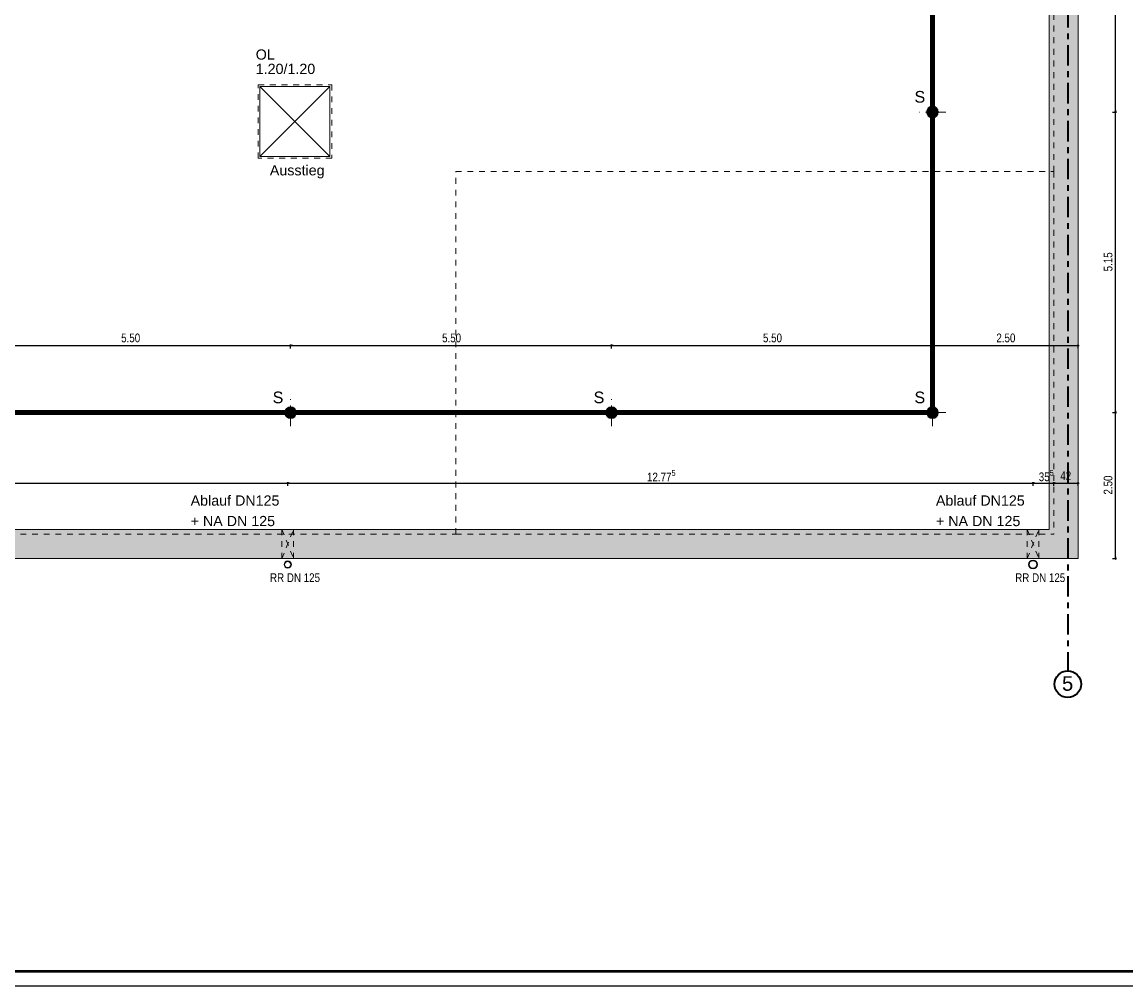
# Model space of a CAD drawing. Header units: metres. Extents: x 1308.3 to 1399.2, y -42.5 to -7.5.
# Tile 20 of 22: x 1370.6 to 1389.5, y -42.5 to -26. Entities that reach past the tile are written whole.
import ezdxf

# ---------------------------------------------------------------- set-up
doc = ezdxf.new("R2010")
doc.units = ezdxf.units.M
doc.header["$PDMODE"] = 65
for name, pattern in [('AUSGEZOGEN', [0]), ('STRICHPUNKT2_S5', [0.5, 0.35, -0.05, 0.05, -0.05]), ('VERDECKT2_S2', [0.15, 0.1, -0.05])]:
    doc.linetypes.add(name, pattern=pattern)
for name, color, linetype, lineweight in [('XR$1$Legende', 4, 'AUSGEZOGEN', 13), ('XR$2$Achsen', 4, 'AUSGEZOGEN', 13), ('XR$2$Dach', 3, 'AUSGEZOGEN', 18), ('XR$2$Türen', 3, 'AUSGEZOGEN', 18), ('XR$3$Ansicht', 1, 'AUSGEZOGEN', 50), ('XR$3$Maßlinie 1_50', 7, 'AUSGEZOGEN', 25), ('XR$3$Text 1_100', 3, 'AUSGEZOGEN', 18), ('XR$3$Text 1_50', 3, 'AUSGEZOGEN', 18), ('XR$4$Möblierung', 4, 'AUSGEZOGEN', 13), ('XR$6$Maßlinie 1_50', 7, 'AUSGEZOGEN', 25), ('XR$6$Text 1_10', 4, 'AUSGEZOGEN', 13), ('XR$6$Unterzug', 3, 'STRICHPUNKT2_S5', 18)]:
    doc.layers.add(name, color=color, linetype=linetype, lineweight=lineweight)
doc.styles.add('ARIAL', font='arial.ttf')
doc.dimstyles.new('DIMSTYLE_4', dxfattribs={"dimtxt": 0.15, "dimasz": 0.03, "dimexe": 0, "dimexo": 0, "dimgap": 0.075, "dimtad": 2, "dimdec": 3, "dimrnd": 0.005, "dimzin": 4, "dimdsep": 46, "dimtxsty": 'ARIAL', "dimblk1": 'ALL_ML_STRICH', "dimblk2": 'ALL_ML_STRICH', "dimsah": 1, "dimcen": 0, "dimclrd": 3, "dimclre": 3, "dimclrt": 3, "dimadec": 0, "dimazin": 0, "dimtfac": 1, "dimtdec": 0, "dimtix": 1, "dimtmove": 2, "dimatfit": 3, "dimfxl": 0, "dimtzin": 0, "dimlwd": 0, "dimlwe": 25, "dimarcsym": 0})
doc.dimstyles.new('DIMSTYLE_5', dxfattribs={"dimtxt": 0.15, "dimasz": 0.03, "dimexe": 0, "dimexo": 0, "dimgap": 0.075, "dimtad": 2, "dimdec": 1, "dimlfac": 100, "dimrnd": 0.5, "dimzin": 4, "dimdsep": 46, "dimtxsty": 'ARIAL', "dimblk1": 'ALL_ML_STRICH', "dimblk2": 'ALL_ML_STRICH', "dimsah": 1, "dimcen": 0, "dimclrd": 3, "dimclre": 3, "dimclrt": 3, "dimadec": 0, "dimazin": 0, "dimtfac": 1, "dimtdec": 0, "dimtix": 1, "dimtmove": 2, "dimatfit": 3, "dimfxl": 0, "dimtvp": 1.2, "dimtzin": 0, "dimlwd": 0, "dimlwe": 25, "dimarcsym": 0})
doc.dimstyles.new('DIMSTYLE_7', dxfattribs={"dimtxt": 0.15, "dimasz": 0.03, "dimexe": 0, "dimexo": 0, "dimgap": 0.075, "dimtad": 2, "dimrnd": 0.005, "dimzin": 4, "dimdsep": 46, "dimtxsty": 'ARIAL', "dimblk1": 'ALL_ML_STRICH', "dimblk2": 'ALL_ML_STRICH', "dimsah": 1, "dimcen": 0, "dimclrd": 3, "dimclre": 3, "dimclrt": 3, "dimadec": 0, "dimazin": 0, "dimtfac": 1, "dimtdec": 0, "dimtix": 1, "dimtmove": 2, "dimatfit": 3, "dimfxl": 0, "dimtzin": 0, "dimlwd": 0, "dimlwe": 25, "dimarcsym": 0})

# ---------------------------------------------------------------- blocks, each defined once
blk = doc.blocks.new('ALL_ML_STRICH')
at = {"color": 0, "linetype": 'ByBlock', "lineweight": -2}
for p, q in [((-1, 0), (0.5, 0)), ((-0.3, -0.3), (0.3, 0.3)), ((0, -0.5), (0, 0.5))]:
    blk.add_line(p, q, dxfattribs=at)
blk = doc.blocks.new('*D12')
at = {"layer": 'DEFPOINTS', "color": 3, "linetype": 'AUSGEZOGEN', "lineweight": 25, "transparency": 33554687}
for p in [(1362.057, -33.92), (1362.057, -34.963), (1375.11, -34.963)]:
    blk.add_point(p, dxfattribs=at)
at = {"layer": 'XR$3$Maßlinie 1_50', "color": 3, "linetype": 'AUSGEZOGEN', "lineweight": -2, "transparency": 33554687}
for p, q in [((1362.057, -33.97), (1362.057, -33.92)), ((1362.057, -33.92), (1375.11, -33.92)), ((1375.11, -33.97), (1375.11, -33.92))]:
    blk.add_line(p, q, dxfattribs=at)
at = {"layer": 'XR$3$Maßlinie 1_50', "color": 3, "linetype": 'AUSGEZOGEN', "lineweight": 25, "transparency": 33554687, "xscale": 0.03000000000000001, "yscale": 0.03000000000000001, "zscale": 0.03000000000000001, "rotation": 180}
blk.add_blockref('ALL_ML_STRICH', (1362.057, -33.92), dxfattribs=at)
at = {"layer": 'XR$3$Maßlinie 1_50', "color": 3, "linetype": 'AUSGEZOGEN', "lineweight": 25, "transparency": 33554687, "xscale": 0.03000000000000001, "yscale": 0.03000000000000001, "zscale": 0.03000000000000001}
blk.add_blockref('ALL_ML_STRICH', (1375.11, -33.92), dxfattribs=at)
at = {"layer": 'XR$3$Maßlinie 1_50', "color": 3, "linetype": 'AUSGEZOGEN', "lineweight": 25, "transparency": 33554687, "insert": (1368.6, -33.792), "char_height": 0.15, "width": 0.72, "attachment_point": 5, "style": 'ARIAL'}
blk.add_mtext('\\W0.80;\\A1;{\\A1;{13.05\\H0.099000;\\S5^ ;}}', dxfattribs=at)
blk = doc.blocks.new('*D13')
at = {"layer": 'DEFPOINTS', "color": 3, "linetype": 'AUSGEZOGEN', "lineweight": 25, "transparency": 33554687}
for p in [(1375.11, -33.92), (1375.11, -34.963), (1387.884, -34.963)]:
    blk.add_point(p, dxfattribs=at)
at = {"layer": 'XR$3$Maßlinie 1_50', "color": 3, "linetype": 'AUSGEZOGEN', "lineweight": -2, "transparency": 33554687}
for p, q in [((1375.11, -33.97), (1375.11, -33.92)), ((1375.11, -33.92), (1387.884, -33.92)), ((1387.884, -33.97), (1387.884, -33.92))]:
    blk.add_line(p, q, dxfattribs=at)
at = {"layer": 'XR$3$Maßlinie 1_50', "color": 3, "linetype": 'AUSGEZOGEN', "lineweight": 25, "transparency": 33554687, "xscale": 0.03000000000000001, "yscale": 0.03000000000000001, "zscale": 0.03000000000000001, "rotation": 180}
blk.add_blockref('ALL_ML_STRICH', (1375.11, -33.92), dxfattribs=at)
at = {"layer": 'XR$3$Maßlinie 1_50', "color": 3, "linetype": 'AUSGEZOGEN', "lineweight": 25, "transparency": 33554687, "xscale": 0.03000000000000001, "yscale": 0.03000000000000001, "zscale": 0.03000000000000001}
blk.add_blockref('ALL_ML_STRICH', (1387.884, -33.92), dxfattribs=at)
at = {"layer": 'XR$3$Maßlinie 1_50', "color": 3, "linetype": 'AUSGEZOGEN', "lineweight": 25, "transparency": 33554687, "insert": (1381.513, -33.795), "char_height": 0.15, "width": 0.72, "attachment_point": 5, "style": 'ARIAL'}
blk.add_mtext('\\W0.80;\\A1;{\\A1;{12.77\\H0.099000;\\S5^ ;}}', dxfattribs=at)
blk = doc.blocks.new('*D14')
at = {"layer": 'DEFPOINTS', "color": 3, "linetype": 'AUSGEZOGEN', "lineweight": 25, "transparency": 33554687}
for p in [(1387.884, -33.92), (1388.24, -34.353), (1387.884, -34.963)]:
    blk.add_point(p, dxfattribs=at)
at = {"layer": 'XR$3$Maßlinie 1_50', "color": 3, "linetype": 'AUSGEZOGEN', "lineweight": -2, "transparency": 33554687}
for p, q in [((1387.884, -33.97), (1387.884, -33.92)), ((1387.884, -33.92), (1388.24, -33.92)), ((1388.24, -33.97), (1388.24, -33.92))]:
    blk.add_line(p, q, dxfattribs=at)
at = {"layer": 'XR$3$Maßlinie 1_50', "color": 3, "linetype": 'AUSGEZOGEN', "lineweight": 25, "transparency": 33554687, "xscale": 0.03000000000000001, "yscale": 0.03000000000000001, "zscale": 0.03000000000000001, "rotation": 180}
blk.add_blockref('ALL_ML_STRICH', (1387.884, -33.92), dxfattribs=at)
at = {"layer": 'XR$3$Maßlinie 1_50', "color": 3, "linetype": 'AUSGEZOGEN', "lineweight": 25, "transparency": 33554687, "xscale": 0.03000000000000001, "yscale": 0.03000000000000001, "zscale": 0.03000000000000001}
blk.add_blockref('ALL_ML_STRICH', (1388.24, -33.92), dxfattribs=at)
at = {"layer": 'XR$3$Maßlinie 1_50', "color": 3, "linetype": 'AUSGEZOGEN', "lineweight": 25, "transparency": 33554687, "insert": (1388.111, -33.792), "char_height": 0.15, "width": 0.48, "attachment_point": 5, "style": 'ARIAL'}
blk.add_mtext('\\W0.80;\\A1;{\\A1;{35\\H0.099000;\\S5^ ;}}', dxfattribs=at)
blk = doc.blocks.new('*D15')
at = {"layer": 'DEFPOINTS', "color": 3, "linetype": 'AUSGEZOGEN', "lineweight": 25, "transparency": 33554687}
for p in [(1388.24, -33.92), (1388.24, -34.353), (1388.66, -34.492)]:
    blk.add_point(p, dxfattribs=at)
at = {"layer": 'XR$3$Maßlinie 1_50', "color": 3, "linetype": 'AUSGEZOGEN', "lineweight": -2, "transparency": 33554687}
for p, q in [((1388.24, -33.97), (1388.24, -33.92)), ((1388.24, -33.92), (1388.66, -33.92)), ((1388.66, -33.97), (1388.66, -33.92))]:
    blk.add_line(p, q, dxfattribs=at)
at = {"layer": 'XR$3$Maßlinie 1_50', "color": 3, "linetype": 'AUSGEZOGEN', "lineweight": 25, "transparency": 33554687, "xscale": 0.03000000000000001, "yscale": 0.03000000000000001, "zscale": 0.03000000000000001, "rotation": 180}
blk.add_blockref('ALL_ML_STRICH', (1388.24, -33.92), dxfattribs=at)
at = {"layer": 'XR$3$Maßlinie 1_50', "color": 3, "linetype": 'AUSGEZOGEN', "lineweight": 25, "transparency": 33554687, "xscale": 0.03000000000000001, "yscale": 0.03000000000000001, "zscale": 0.03000000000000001}
blk.add_blockref('ALL_ML_STRICH', (1388.66, -33.92), dxfattribs=at)
at = {"layer": 'XR$3$Maßlinie 1_50', "color": 3, "linetype": 'AUSGEZOGEN', "lineweight": 25, "transparency": 33554687, "insert": (1388.445, -33.795), "char_height": 0.15, "width": 0.48, "attachment_point": 5, "style": 'ARIAL'}
blk.add_mtext('\\W0.80;\\A1;{\\A1;{42\\H0.099000;\\S^ ;}}', dxfattribs=at)
blk = doc.blocks.new('COMPLEXOBJECT_104')
at = {"layer": 'XR$6$Unterzug', "linetype": 'AUSGEZOGEN', "lineweight": 13, "transparency": 33554687}
for points in [[(1386.16, -32.713), (1386.16, -32.613), (1386.155, -32.613), (1386.15, -32.614), (1386.145, -32.614), (1386.139, -32.615), (1386.134, -32.617), (1386.129, -32.618), (1386.124, -32.62), (1386.119, -32.622), (1386.115, -32.624), (1386.11, -32.627), (1386.106, -32.629), (1386.101, -32.632), (1386.097, -32.636), (1386.093, -32.639), (1386.089, -32.643), (1386.086, -32.646), (1386.082, -32.65), (1386.079, -32.654), (1386.076, -32.659), (1386.074, -32.663), (1386.071, -32.668), (1386.069, -32.673), (1386.067, -32.677), (1386.065, -32.682), (1386.064, -32.687), (1386.062, -32.692), (1386.061, -32.698), (1386.061, -32.703), (1386.06, -32.708), (1386.06, -32.713)], [(1386.16, -32.713), (1386.06, -32.713), (1386.06, -32.718), (1386.061, -32.724), (1386.061, -32.729), (1386.062, -32.734), (1386.064, -32.739), (1386.065, -32.744), (1386.067, -32.749), (1386.069, -32.754), (1386.071, -32.759), (1386.074, -32.763), (1386.076, -32.768), (1386.079, -32.772), (1386.082, -32.776), (1386.086, -32.78), (1386.089, -32.784), (1386.093, -32.788), (1386.097, -32.791), (1386.101, -32.794), (1386.106, -32.797), (1386.11, -32.8), (1386.115, -32.802), (1386.119, -32.805), (1386.124, -32.807), (1386.129, -32.808), (1386.134, -32.81), (1386.139, -32.811), (1386.145, -32.812), (1386.15, -32.813), (1386.155, -32.813), (1386.16, -32.813)], [(1386.26, -32.713), (1386.26, -32.708), (1386.26, -32.703), (1386.259, -32.698), (1386.258, -32.692), (1386.257, -32.687), (1386.255, -32.682), (1386.254, -32.677), (1386.252, -32.673), (1386.249, -32.668), (1386.247, -32.663), (1386.244, -32.659), (1386.241, -32.654), (1386.238, -32.65), (1386.234, -32.646), (1386.231, -32.643), (1386.227, -32.639), (1386.223, -32.636), (1386.219, -32.632), (1386.215, -32.629), (1386.21, -32.627), (1386.206, -32.624), (1386.201, -32.622), (1386.196, -32.62), (1386.191, -32.618), (1386.186, -32.617), (1386.181, -32.615), (1386.176, -32.614), (1386.171, -32.614), (1386.165, -32.613), (1386.16, -32.613), (1386.16, -32.713)], [(1386.16, -32.713), (1386.16, -32.813), (1386.165, -32.813), (1386.171, -32.813), (1386.176, -32.812), (1386.181, -32.811), (1386.186, -32.81), (1386.191, -32.808), (1386.196, -32.807), (1386.201, -32.805), (1386.206, -32.802), (1386.21, -32.8), (1386.215, -32.797), (1386.219, -32.794), (1386.223, -32.791), (1386.227, -32.788), (1386.231, -32.784), (1386.234, -32.78), (1386.238, -32.776), (1386.241, -32.772), (1386.244, -32.768), (1386.247, -32.763), (1386.249, -32.759), (1386.252, -32.754), (1386.254, -32.749), (1386.255, -32.744), (1386.257, -32.739), (1386.258, -32.734), (1386.259, -32.729), (1386.26, -32.724), (1386.26, -32.718), (1386.26, -32.713)]]:
    blk.add_hatch(color=5, dxfattribs=at).paths.add_polyline_path(points)
at = {"layer": 'XR$6$Unterzug', "color": 3, "linetype": 'STRICHPUNKT2_S5', "lineweight": 13, "transparency": 33554687}
for p, q in [((1386.16, -32.943), (1386.16, -32.483)), ((1386.39, -32.713), (1385.93, -32.713))]:
    blk.add_line(p, q, dxfattribs=at)
at = {"layer": 'XR$6$Unterzug', "color": 3, "linetype": 'AUSGEZOGEN', "lineweight": 13, "transparency": 33554687}
blk.add_circle((1386.16, -32.713), 0.1, dxfattribs=at)
at = {"layer": 'XR$6$Unterzug', "color": 3, "linetype": 'AUSGEZOGEN', "lineweight": 50, "transparency": 33554687, "insert": (1385.852, -32.555), "char_height": 0.2, "width": 0.28533, "attachment_point": 7, "style": 'ARIAL'}
blk.add_mtext('\\W0.99;S', dxfattribs=at)
blk = doc.blocks.new('COMPLEXOBJECT_105')
at = {"layer": 'XR$6$Unterzug', "linetype": 'AUSGEZOGEN', "lineweight": 13, "transparency": 33554687}
for points in [[(1380.66, -32.713), (1380.66, -32.613), (1380.655, -32.613), (1380.65, -32.614), (1380.645, -32.614), (1380.639, -32.615), (1380.634, -32.617), (1380.629, -32.618), (1380.624, -32.62), (1380.619, -32.622), (1380.615, -32.624), (1380.61, -32.627), (1380.606, -32.629), (1380.601, -32.632), (1380.597, -32.636), (1380.593, -32.639), (1380.589, -32.643), (1380.586, -32.646), (1380.582, -32.65), (1380.579, -32.654), (1380.576, -32.659), (1380.574, -32.663), (1380.571, -32.668), (1380.569, -32.673), (1380.567, -32.677), (1380.565, -32.682), (1380.564, -32.687), (1380.562, -32.692), (1380.561, -32.698), (1380.561, -32.703), (1380.56, -32.708), (1380.56, -32.713)], [(1380.66, -32.713), (1380.56, -32.713), (1380.56, -32.718), (1380.561, -32.724), (1380.561, -32.729), (1380.562, -32.734), (1380.564, -32.739), (1380.565, -32.744), (1380.567, -32.749), (1380.569, -32.754), (1380.571, -32.759), (1380.574, -32.763), (1380.576, -32.768), (1380.579, -32.772), (1380.582, -32.776), (1380.586, -32.78), (1380.589, -32.784), (1380.593, -32.788), (1380.597, -32.791), (1380.601, -32.794), (1380.606, -32.797), (1380.61, -32.8), (1380.615, -32.802), (1380.619, -32.805), (1380.624, -32.807), (1380.629, -32.808), (1380.634, -32.81), (1380.639, -32.811), (1380.645, -32.812), (1380.65, -32.813), (1380.655, -32.813), (1380.66, -32.813)], [(1380.76, -32.713), (1380.76, -32.708), (1380.76, -32.703), (1380.759, -32.698), (1380.758, -32.692), (1380.757, -32.687), (1380.755, -32.682), (1380.754, -32.677), (1380.752, -32.673), (1380.749, -32.668), (1380.747, -32.663), (1380.744, -32.659), (1380.741, -32.654), (1380.738, -32.65), (1380.734, -32.646), (1380.731, -32.643), (1380.727, -32.639), (1380.723, -32.636), (1380.719, -32.632), (1380.715, -32.629), (1380.71, -32.627), (1380.706, -32.624), (1380.701, -32.622), (1380.696, -32.62), (1380.691, -32.618), (1380.686, -32.617), (1380.681, -32.615), (1380.676, -32.614), (1380.671, -32.614), (1380.665, -32.613), (1380.66, -32.613), (1380.66, -32.713)], [(1380.66, -32.713), (1380.66, -32.813), (1380.665, -32.813), (1380.671, -32.813), (1380.676, -32.812), (1380.681, -32.811), (1380.686, -32.81), (1380.691, -32.808), (1380.696, -32.807), (1380.701, -32.805), (1380.706, -32.802), (1380.71, -32.8), (1380.715, -32.797), (1380.719, -32.794), (1380.723, -32.791), (1380.727, -32.788), (1380.731, -32.784), (1380.734, -32.78), (1380.738, -32.776), (1380.741, -32.772), (1380.744, -32.768), (1380.747, -32.763), (1380.749, -32.759), (1380.752, -32.754), (1380.754, -32.749), (1380.755, -32.744), (1380.757, -32.739), (1380.758, -32.734), (1380.759, -32.729), (1380.76, -32.724), (1380.76, -32.718), (1380.76, -32.713)]]:
    blk.add_hatch(color=5, dxfattribs=at).paths.add_polyline_path(points)
at = {"layer": 'XR$6$Unterzug', "color": 3, "linetype": 'STRICHPUNKT2_S5', "lineweight": 13, "transparency": 33554687}
for p, q in [((1380.66, -32.943), (1380.66, -32.483)), ((1380.89, -32.713), (1380.43, -32.713))]:
    blk.add_line(p, q, dxfattribs=at)
at = {"layer": 'XR$6$Unterzug', "color": 3, "linetype": 'AUSGEZOGEN', "lineweight": 13, "transparency": 33554687}
blk.add_circle((1380.66, -32.713), 0.1, dxfattribs=at)
at = {"layer": 'XR$6$Unterzug', "color": 3, "linetype": 'AUSGEZOGEN', "lineweight": 50, "transparency": 33554687, "insert": (1380.352, -32.555), "char_height": 0.2, "width": 0.28533, "attachment_point": 7, "style": 'ARIAL'}
blk.add_mtext('\\W0.99;S', dxfattribs=at)
blk = doc.blocks.new('COMPLEXOBJECT_106')
at = {"layer": 'XR$6$Unterzug', "linetype": 'AUSGEZOGEN', "lineweight": 13, "transparency": 33554687}
for points in [[(1375.16, -32.713), (1375.16, -32.613), (1375.155, -32.613), (1375.15, -32.614), (1375.145, -32.614), (1375.139, -32.615), (1375.134, -32.617), (1375.129, -32.618), (1375.124, -32.62), (1375.119, -32.622), (1375.115, -32.624), (1375.11, -32.627), (1375.106, -32.629), (1375.101, -32.632), (1375.097, -32.636), (1375.093, -32.639), (1375.089, -32.643), (1375.086, -32.646), (1375.082, -32.65), (1375.079, -32.654), (1375.076, -32.659), (1375.074, -32.663), (1375.071, -32.668), (1375.069, -32.673), (1375.067, -32.677), (1375.065, -32.682), (1375.064, -32.687), (1375.062, -32.692), (1375.061, -32.698), (1375.061, -32.703), (1375.06, -32.708), (1375.06, -32.713)], [(1375.16, -32.713), (1375.06, -32.713), (1375.06, -32.718), (1375.061, -32.724), (1375.061, -32.729), (1375.062, -32.734), (1375.064, -32.739), (1375.065, -32.744), (1375.067, -32.749), (1375.069, -32.754), (1375.071, -32.759), (1375.074, -32.763), (1375.076, -32.768), (1375.079, -32.772), (1375.082, -32.776), (1375.086, -32.78), (1375.089, -32.784), (1375.093, -32.788), (1375.097, -32.791), (1375.101, -32.794), (1375.106, -32.797), (1375.11, -32.8), (1375.115, -32.802), (1375.119, -32.805), (1375.124, -32.807), (1375.129, -32.808), (1375.134, -32.81), (1375.139, -32.811), (1375.145, -32.812), (1375.15, -32.813), (1375.155, -32.813), (1375.16, -32.813)], [(1375.26, -32.713), (1375.26, -32.708), (1375.26, -32.703), (1375.259, -32.698), (1375.258, -32.692), (1375.257, -32.687), (1375.255, -32.682), (1375.254, -32.677), (1375.252, -32.673), (1375.249, -32.668), (1375.247, -32.663), (1375.244, -32.659), (1375.241, -32.654), (1375.238, -32.65), (1375.234, -32.646), (1375.231, -32.643), (1375.227, -32.639), (1375.223, -32.636), (1375.219, -32.632), (1375.215, -32.629), (1375.21, -32.627), (1375.206, -32.624), (1375.201, -32.622), (1375.196, -32.62), (1375.191, -32.618), (1375.186, -32.617), (1375.181, -32.615), (1375.176, -32.614), (1375.171, -32.614), (1375.165, -32.613), (1375.16, -32.613), (1375.16, -32.713)], [(1375.16, -32.713), (1375.16, -32.813), (1375.165, -32.813), (1375.171, -32.813), (1375.176, -32.812), (1375.181, -32.811), (1375.186, -32.81), (1375.191, -32.808), (1375.196, -32.807), (1375.201, -32.805), (1375.206, -32.802), (1375.21, -32.8), (1375.215, -32.797), (1375.219, -32.794), (1375.223, -32.791), (1375.227, -32.788), (1375.231, -32.784), (1375.234, -32.78), (1375.238, -32.776), (1375.241, -32.772), (1375.244, -32.768), (1375.247, -32.763), (1375.249, -32.759), (1375.252, -32.754), (1375.254, -32.749), (1375.255, -32.744), (1375.257, -32.739), (1375.258, -32.734), (1375.259, -32.729), (1375.26, -32.724), (1375.26, -32.718), (1375.26, -32.713)]]:
    blk.add_hatch(color=5, dxfattribs=at).paths.add_polyline_path(points)
at = {"layer": 'XR$6$Unterzug', "color": 3, "linetype": 'STRICHPUNKT2_S5', "lineweight": 13, "transparency": 33554687}
for p, q in [((1375.16, -32.943), (1375.16, -32.483)), ((1375.39, -32.713), (1374.93, -32.713))]:
    blk.add_line(p, q, dxfattribs=at)
at = {"layer": 'XR$6$Unterzug', "color": 3, "linetype": 'AUSGEZOGEN', "lineweight": 13, "transparency": 33554687}
blk.add_circle((1375.16, -32.713), 0.1, dxfattribs=at)
at = {"layer": 'XR$6$Unterzug', "color": 3, "linetype": 'AUSGEZOGEN', "lineweight": 50, "transparency": 33554687, "insert": (1374.852, -32.555), "char_height": 0.2, "width": 0.28533, "attachment_point": 7, "style": 'ARIAL'}
blk.add_mtext('\\W0.99;S', dxfattribs=at)
blk = doc.blocks.new('COMPLEXOBJECT_109')
at = {"layer": 'XR$6$Unterzug', "linetype": 'AUSGEZOGEN', "lineweight": 13, "transparency": 33554687}
for points in [[(1386.16, -27.563), (1386.16, -27.463), (1386.155, -27.463), (1386.15, -27.464), (1386.145, -27.464), (1386.139, -27.465), (1386.134, -27.467), (1386.129, -27.468), (1386.124, -27.47), (1386.119, -27.472), (1386.115, -27.474), (1386.11, -27.477), (1386.106, -27.479), (1386.101, -27.482), (1386.097, -27.486), (1386.093, -27.489), (1386.089, -27.493), (1386.086, -27.496), (1386.082, -27.5), (1386.079, -27.504), (1386.076, -27.509), (1386.074, -27.513), (1386.071, -27.518), (1386.069, -27.523), (1386.067, -27.527), (1386.065, -27.532), (1386.064, -27.537), (1386.062, -27.542), (1386.061, -27.548), (1386.061, -27.553), (1386.06, -27.558), (1386.06, -27.563)], [(1386.16, -27.563), (1386.06, -27.563), (1386.06, -27.568), (1386.061, -27.574), (1386.061, -27.579), (1386.062, -27.584), (1386.064, -27.589), (1386.065, -27.594), (1386.067, -27.599), (1386.069, -27.604), (1386.071, -27.609), (1386.074, -27.613), (1386.076, -27.618), (1386.079, -27.622), (1386.082, -27.626), (1386.086, -27.63), (1386.089, -27.634), (1386.093, -27.638), (1386.097, -27.641), (1386.101, -27.644), (1386.106, -27.647), (1386.11, -27.65), (1386.115, -27.652), (1386.119, -27.655), (1386.124, -27.657), (1386.129, -27.658), (1386.134, -27.66), (1386.139, -27.661), (1386.145, -27.662), (1386.15, -27.663), (1386.155, -27.663), (1386.16, -27.663)], [(1386.26, -27.563), (1386.26, -27.558), (1386.26, -27.553), (1386.259, -27.548), (1386.258, -27.542), (1386.257, -27.537), (1386.255, -27.532), (1386.254, -27.527), (1386.252, -27.523), (1386.249, -27.518), (1386.247, -27.513), (1386.244, -27.509), (1386.241, -27.504), (1386.238, -27.5), (1386.234, -27.496), (1386.231, -27.493), (1386.227, -27.489), (1386.223, -27.486), (1386.219, -27.482), (1386.215, -27.479), (1386.21, -27.477), (1386.206, -27.474), (1386.201, -27.472), (1386.196, -27.47), (1386.191, -27.468), (1386.186, -27.467), (1386.181, -27.465), (1386.176, -27.464), (1386.171, -27.464), (1386.165, -27.463), (1386.16, -27.463), (1386.16, -27.563)], [(1386.16, -27.563), (1386.16, -27.663), (1386.165, -27.663), (1386.171, -27.663), (1386.176, -27.662), (1386.181, -27.661), (1386.186, -27.66), (1386.191, -27.658), (1386.196, -27.657), (1386.201, -27.655), (1386.206, -27.652), (1386.21, -27.65), (1386.215, -27.647), (1386.219, -27.644), (1386.223, -27.641), (1386.227, -27.638), (1386.231, -27.634), (1386.234, -27.63), (1386.238, -27.626), (1386.241, -27.622), (1386.244, -27.618), (1386.247, -27.613), (1386.249, -27.609), (1386.252, -27.604), (1386.254, -27.599), (1386.255, -27.594), (1386.257, -27.589), (1386.258, -27.584), (1386.259, -27.579), (1386.26, -27.574), (1386.26, -27.568), (1386.26, -27.563)]]:
    blk.add_hatch(color=5, dxfattribs=at).paths.add_polyline_path(points)
at = {"layer": 'XR$6$Unterzug', "color": 3, "linetype": 'STRICHPUNKT2_S5', "lineweight": 13, "transparency": 33554687}
for p, q in [((1386.16, -27.793), (1386.16, -27.333)), ((1386.39, -27.563), (1385.93, -27.563))]:
    blk.add_line(p, q, dxfattribs=at)
at = {"layer": 'XR$6$Unterzug', "color": 3, "linetype": 'AUSGEZOGEN', "lineweight": 13, "transparency": 33554687}
blk.add_circle((1386.16, -27.563), 0.1, dxfattribs=at)
at = {"layer": 'XR$6$Unterzug', "color": 3, "linetype": 'AUSGEZOGEN', "lineweight": 50, "transparency": 33554687, "insert": (1385.852, -27.405), "char_height": 0.2, "width": 0.28533, "attachment_point": 7, "style": 'ARIAL'}
blk.add_mtext('\\W0.99;S', dxfattribs=at)
blk = doc.blocks.new('*D138')
at = {"layer": 'DEFPOINTS', "color": 3, "linetype": 'AUSGEZOGEN', "lineweight": 25, "transparency": 33554687}
for p in [(1369.66, -31.562), (1369.66, -32.713), (1375.16, -32.713)]:
    blk.add_point(p, dxfattribs=at)
at = {"layer": 'XR$6$Maßlinie 1_50', "color": 3, "linetype": 'AUSGEZOGEN', "lineweight": -2, "transparency": 33554687}
for p, q in [((1369.66, -31.612), (1369.66, -31.562)), ((1369.66, -31.562), (1375.16, -31.562)), ((1375.16, -31.612), (1375.16, -31.562))]:
    blk.add_line(p, q, dxfattribs=at)
at = {"layer": 'XR$6$Maßlinie 1_50', "color": 3, "linetype": 'AUSGEZOGEN', "lineweight": 25, "transparency": 33554687, "xscale": 0.03000000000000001, "yscale": 0.03000000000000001, "zscale": 0.03000000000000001, "rotation": 180}
blk.add_blockref('ALL_ML_STRICH', (1369.66, -31.562), dxfattribs=at)
at = {"layer": 'XR$6$Maßlinie 1_50', "color": 3, "linetype": 'AUSGEZOGEN', "lineweight": 25, "transparency": 33554687, "xscale": 0.03000000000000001, "yscale": 0.03000000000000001, "zscale": 0.03000000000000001}
blk.add_blockref('ALL_ML_STRICH', (1375.16, -31.562), dxfattribs=at)
at = {"layer": 'XR$6$Maßlinie 1_50', "color": 3, "linetype": 'AUSGEZOGEN', "lineweight": 25, "transparency": 33554687, "insert": (1372.419, -31.434), "char_height": 0.15, "width": 0.48, "attachment_point": 5, "style": 'ARIAL'}
blk.add_mtext('\\W0.80;\\A1;{\\A1;{5.50\\H0.099000;\\S^ ;}}', dxfattribs=at)
blk = doc.blocks.new('*D139')
at = {"layer": 'DEFPOINTS', "color": 3, "linetype": 'AUSGEZOGEN', "lineweight": 25, "transparency": 33554687}
for p in [(1375.16, -31.562), (1375.16, -32.713), (1380.66, -32.713)]:
    blk.add_point(p, dxfattribs=at)
at = {"layer": 'XR$6$Maßlinie 1_50', "color": 3, "linetype": 'AUSGEZOGEN', "lineweight": -2, "transparency": 33554687}
for p, q in [((1375.16, -31.612), (1375.16, -31.562)), ((1375.16, -31.562), (1380.66, -31.562)), ((1380.66, -31.612), (1380.66, -31.562))]:
    blk.add_line(p, q, dxfattribs=at)
at = {"layer": 'XR$6$Maßlinie 1_50', "color": 3, "linetype": 'AUSGEZOGEN', "lineweight": 25, "transparency": 33554687, "xscale": 0.03000000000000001, "yscale": 0.03000000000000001, "zscale": 0.03000000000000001, "rotation": 180}
blk.add_blockref('ALL_ML_STRICH', (1375.16, -31.562), dxfattribs=at)
at = {"layer": 'XR$6$Maßlinie 1_50', "color": 3, "linetype": 'AUSGEZOGEN', "lineweight": 25, "transparency": 33554687, "xscale": 0.03000000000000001, "yscale": 0.03000000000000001, "zscale": 0.03000000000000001}
blk.add_blockref('ALL_ML_STRICH', (1380.66, -31.562), dxfattribs=at)
at = {"layer": 'XR$6$Maßlinie 1_50', "color": 3, "linetype": 'AUSGEZOGEN', "lineweight": 25, "transparency": 33554687, "insert": (1377.919, -31.434), "char_height": 0.15, "width": 0.48, "attachment_point": 5, "style": 'ARIAL'}
blk.add_mtext('\\W0.80;\\A1;{\\A1;{5.50\\H0.099000;\\S^ ;}}', dxfattribs=at)
blk = doc.blocks.new('*D140')
at = {"layer": 'DEFPOINTS', "color": 3, "linetype": 'AUSGEZOGEN', "lineweight": 25, "transparency": 33554687}
for p in [(1380.66, -31.562), (1380.66, -32.713), (1386.16, -32.713)]:
    blk.add_point(p, dxfattribs=at)
at = {"layer": 'XR$6$Maßlinie 1_50', "color": 3, "linetype": 'AUSGEZOGEN', "lineweight": -2, "transparency": 33554687}
for p, q in [((1380.66, -31.612), (1380.66, -31.562)), ((1380.66, -31.562), (1386.16, -31.562)), ((1386.16, -31.612), (1386.16, -31.562))]:
    blk.add_line(p, q, dxfattribs=at)
at = {"layer": 'XR$6$Maßlinie 1_50', "color": 3, "linetype": 'AUSGEZOGEN', "lineweight": 25, "transparency": 33554687, "xscale": 0.03000000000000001, "yscale": 0.03000000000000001, "zscale": 0.03000000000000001, "rotation": 180}
blk.add_blockref('ALL_ML_STRICH', (1380.66, -31.562), dxfattribs=at)
at = {"layer": 'XR$6$Maßlinie 1_50', "color": 3, "linetype": 'AUSGEZOGEN', "lineweight": 25, "transparency": 33554687, "xscale": 0.03000000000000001, "yscale": 0.03000000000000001, "zscale": 0.03000000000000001}
blk.add_blockref('ALL_ML_STRICH', (1386.16, -31.562), dxfattribs=at)
at = {"layer": 'XR$6$Maßlinie 1_50', "color": 3, "linetype": 'AUSGEZOGEN', "lineweight": 25, "transparency": 33554687, "insert": (1383.419, -31.434), "char_height": 0.15, "width": 0.48, "attachment_point": 5, "style": 'ARIAL'}
blk.add_mtext('\\W0.80;\\A1;{\\A1;{5.50\\H0.099000;\\S^ ;}}', dxfattribs=at)
blk = doc.blocks.new('*D141')
at = {"layer": 'DEFPOINTS', "color": 3, "linetype": 'AUSGEZOGEN', "lineweight": 25, "transparency": 33554687}
for p in [(1386.16, -31.562), (1388.66, -32.029), (1386.16, -32.713)]:
    blk.add_point(p, dxfattribs=at)
at = {"layer": 'XR$6$Maßlinie 1_50', "color": 3, "linetype": 'AUSGEZOGEN', "lineweight": -2, "transparency": 33554687}
for p, q in [((1386.16, -31.612), (1386.16, -31.562)), ((1386.16, -31.562), (1388.66, -31.562)), ((1388.66, -31.612), (1388.66, -31.562))]:
    blk.add_line(p, q, dxfattribs=at)
at = {"layer": 'XR$6$Maßlinie 1_50', "color": 3, "linetype": 'AUSGEZOGEN', "lineweight": 25, "transparency": 33554687, "xscale": 0.03000000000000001, "yscale": 0.03000000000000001, "zscale": 0.03000000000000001, "rotation": 180}
blk.add_blockref('ALL_ML_STRICH', (1386.16, -31.562), dxfattribs=at)
at = {"layer": 'XR$6$Maßlinie 1_50', "color": 3, "linetype": 'AUSGEZOGEN', "lineweight": 25, "transparency": 33554687, "xscale": 0.03000000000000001, "yscale": 0.03000000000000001, "zscale": 0.03000000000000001}
blk.add_blockref('ALL_ML_STRICH', (1388.66, -31.562), dxfattribs=at)
at = {"layer": 'XR$6$Maßlinie 1_50', "color": 3, "linetype": 'AUSGEZOGEN', "lineweight": 25, "transparency": 33554687, "insert": (1387.419, -31.434), "char_height": 0.15, "width": 0.48, "attachment_point": 5, "style": 'ARIAL'}
blk.add_mtext('\\W0.80;\\A1;{\\A1;{2.50\\H0.099000;\\S^ ;}}', dxfattribs=at)
blk = doc.blocks.new('*D164')
at = {"layer": 'DEFPOINTS', "color": 3, "linetype": 'AUSGEZOGEN', "lineweight": 25, "transparency": 33554687}
for p in [(1385.409, -32.713), (1385.383, -35.213), (1389.298, -35.213)]:
    blk.add_point(p, dxfattribs=at)
at = {"layer": 'XR$6$Maßlinie 1_50', "color": 3, "linetype": 'AUSGEZOGEN', "lineweight": -2, "transparency": 33554687}
for p, q in [((1389.248, -32.713), (1389.298, -32.713)), ((1389.298, -35.213), (1389.298, -32.713)), ((1389.248, -35.213), (1389.298, -35.213))]:
    blk.add_line(p, q, dxfattribs=at)
at = {"layer": 'XR$6$Maßlinie 1_50', "color": 3, "linetype": 'AUSGEZOGEN', "lineweight": 25, "transparency": 33554687, "xscale": 0.03000000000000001, "yscale": 0.03000000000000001, "zscale": 0.03000000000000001}
for p, rotation in [((1389.298, -32.713), 90), ((1389.298, -35.213), 270)]:
    blk.add_blockref('ALL_ML_STRICH', p, dxfattribs=dict(at, rotation=rotation))
at = {"layer": 'XR$6$Maßlinie 1_50', "color": 3, "linetype": 'AUSGEZOGEN', "lineweight": 25, "transparency": 33554687, "insert": (1389.171, -33.954), "char_height": 0.15, "width": 0.48, "attachment_point": 5, "rotation": 90, "style": 'ARIAL'}
blk.add_mtext('\\W0.80;\\A1;{\\A1;{2.50\\H0.099000;\\S^ ;}}', dxfattribs=at)
blk = doc.blocks.new('*D165')
at = {"layer": 'DEFPOINTS', "color": 3, "linetype": 'AUSGEZOGEN', "lineweight": 25, "transparency": 33554687}
for p in [(1385.409, -27.563), (1385.409, -32.713), (1389.298, -32.713)]:
    blk.add_point(p, dxfattribs=at)
at = {"layer": 'XR$6$Maßlinie 1_50', "color": 3, "linetype": 'AUSGEZOGEN', "lineweight": -2, "transparency": 33554687}
for p, q in [((1389.248, -27.563), (1389.298, -27.563)), ((1389.298, -32.713), (1389.298, -27.563)), ((1389.248, -32.713), (1389.298, -32.713))]:
    blk.add_line(p, q, dxfattribs=at)
at = {"layer": 'XR$6$Maßlinie 1_50', "color": 3, "linetype": 'AUSGEZOGEN', "lineweight": 25, "transparency": 33554687, "xscale": 0.03000000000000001, "yscale": 0.03000000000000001, "zscale": 0.03000000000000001}
for p, rotation in [((1389.298, -27.563), 90), ((1389.298, -32.713), 270)]:
    blk.add_blockref('ALL_ML_STRICH', p, dxfattribs=dict(at, rotation=rotation))
at = {"layer": 'XR$6$Maßlinie 1_50', "color": 3, "linetype": 'AUSGEZOGEN', "lineweight": 25, "transparency": 33554687, "insert": (1389.171, -30.13), "char_height": 0.15, "width": 0.48, "attachment_point": 5, "rotation": 90, "style": 'ARIAL'}
blk.add_mtext('\\W0.80;\\A1;{\\A1;{5.15\\H0.099000;\\S^ ;}}', dxfattribs=at)
blk = doc.blocks.new('*D166')
at = {"layer": 'DEFPOINTS', "color": 3, "linetype": 'AUSGEZOGEN', "lineweight": 25, "transparency": 33554687}
for p in [(1385.409, -22.388), (1385.409, -27.563), (1389.298, -27.563)]:
    blk.add_point(p, dxfattribs=at)
at = {"layer": 'XR$6$Maßlinie 1_50', "color": 3, "linetype": 'AUSGEZOGEN', "lineweight": -2, "transparency": 33554687}
for p, q in [((1389.248, -22.388), (1389.298, -22.388)), ((1389.298, -27.563), (1389.298, -22.388)), ((1389.248, -27.563), (1389.298, -27.563))]:
    blk.add_line(p, q, dxfattribs=at)
at = {"layer": 'XR$6$Maßlinie 1_50', "color": 3, "linetype": 'AUSGEZOGEN', "lineweight": 25, "transparency": 33554687, "xscale": 0.03000000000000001, "yscale": 0.03000000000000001, "zscale": 0.03000000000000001}
for p, rotation in [((1389.298, -22.388), 90), ((1389.298, -27.563), 270)]:
    blk.add_blockref('ALL_ML_STRICH', p, dxfattribs=dict(at, rotation=rotation))
at = {"layer": 'XR$6$Maßlinie 1_50', "color": 3, "linetype": 'AUSGEZOGEN', "lineweight": 25, "transparency": 33554687, "insert": (1389.171, -24.955), "char_height": 0.15, "width": 0.6, "attachment_point": 5, "rotation": 90, "style": 'ARIAL'}
blk.add_mtext('\\W0.80;\\A1;{\\A1;{5.17\\H0.099000;\\S5^ ;}}', dxfattribs=at)

msp = doc.modelspace()

# ---------------------------------------------------------------- hatches: boundary and pattern name
at = {"layer": 'XR$4$Möblierung', "linetype": 'AUSGEZOGEN', "lineweight": 13, "transparency": 33554687}
msp.add_hatch(color=9, dxfattribs=at).paths.add_polyline_path([(1361.5601, -15.6496), (1361.5601, -15.2382), (1388.1601, -15.2382), (1388.1601, -34.7132), (1358.8101, -34.7132), (1358.8101, -30.5382), (1358.3101, -30.5382), (1358.3101, -35.2132), (1388.6601, -35.2132), (1388.6601, -14.7382), (1360.9701, -14.7382), (1360.9701, -15.6095), (1361.5033, -15.6095), (1361.5033, -15.6496)])

# ---------------------------------------------------------------- linework, layer by layer
at = {"layer": 'XR$1$Legende', "color": 6, "linetype": 'AUSGEZOGEN', "lineweight": 25, "transparency": 33554687}
msp.add_lwpolyline([(1339.7297, -42.5349), (1399.1797, -42.5349), (1399.1797, -7.5349), (1339.7297, -7.5349), (1339.7297, -42.5349)], close=True, dxfattribs=at)
at = {"layer": 'XR$1$Legende', "color": 1, "linetype": 'AUSGEZOGEN', "lineweight": 50, "transparency": 33554687}
msp.add_lwpolyline([(1340.7297, -42.2849), (1398.9297, -42.2849), (1398.9297, -7.7849), (1340.7297, -7.7849), (1340.7297, -42.2849)], close=True, dxfattribs=at)
at = {"layer": 'XR$2$Achsen', "color": 35, "linetype": 'STRICHPUNKT2_S5', "lineweight": 35, "transparency": 33554687}
msp.add_line((1388.4801, -13.4154), (1388.4801, -37.1374), dxfattribs=at)
at = {"layer": 'XR$2$Achsen', "color": 35, "linetype": 'AUSGEZOGEN', "lineweight": 35, "transparency": 33554687}
msp.add_circle((1388.4801, -37.3656), 0.2282, dxfattribs=at)
at = {"layer": 'XR$2$Dach', "color": 4, "linetype": 'AUSGEZOGEN', "lineweight": 13, "transparency": 33554687}
for p, q in [((1374.6351, -27.1257), (1375.8351, -28.3257)), ((1374.6351, -28.3257), (1375.8351, -27.1257))]:
    msp.add_line(p, q, dxfattribs=at)
at = {"layer": 'XR$2$Dach', "color": 1, "linetype": 'VERDECKT2_S2', "lineweight": 13, "transparency": 33554687}
for p, q in [((1375.0101, -35.2132), (1375.0101, -34.7132)), ((1375.0101, -35.2132), (1375.2101, -34.7132)), ((1375.0101, -34.7132), (1375.2101, -35.2132)), ((1375.2101, -35.2132), (1375.2101, -34.7132)), ((1387.7837, -35.2132), (1387.7837, -34.7132)), ((1387.7837, -35.2132), (1387.9837, -34.7132)), ((1387.7837, -34.7132), (1387.9837, -35.2132)), ((1387.9837, -35.2132), (1387.9837, -34.7132))]:
    msp.add_line(p, q, dxfattribs=at)
at = {"layer": 'XR$2$Dach', "color": 4, "linetype": 'VERDECKT2_S2', "lineweight": 13, "transparency": 33554687}
msp.add_lwpolyline([(1374.6051, -27.0957), (1375.8651, -27.0957), (1375.8651, -28.3557), (1374.6051, -28.3557), (1374.6051, -27.0957)], close=True, dxfattribs=at)
at = {"layer": 'XR$2$Dach', "color": 4, "linetype": 'AUSGEZOGEN', "lineweight": 13, "transparency": 33554687}
msp.add_lwpolyline([(1374.6351, -27.1257), (1375.8351, -27.1257), (1375.8351, -28.3257), (1374.6351, -28.3257), (1374.6351, -27.1257)], close=True, dxfattribs=at)
for centre, radius in [((1375.1101, -35.3156), 0.0625), ((1375.1101, -35.3156), 0.0525), ((1387.8837, -35.3156), 0.075), ((1387.8837, -35.3156), 0.065)]:
    msp.add_circle(centre, radius, dxfattribs=at)
at = {"layer": 'XR$2$Türen', "color": 3, "linetype": 'AUSGEZOGEN', "lineweight": 13, "transparency": 33554687}
for p, q in [((1388.6601, -14.7382), (1388.6601, -35.2132)), ((1388.1601, -15.2382), (1388.1601, -34.7132)), ((1358.8101, -34.7132), (1388.1601, -34.7132)), ((1388.6601, -35.2132), (1358.3101, -35.2132))]:
    msp.add_line(p, q, dxfattribs=at)
at = {"layer": 'XR$3$Ansicht', "color": 4, "linetype": 'VERDECKT2_S2', "lineweight": 13, "transparency": 33554687}
for p, q in [((1388.2401, -28.5826), (1388.2401, -15.1582)), ((1377.9901, -28.5826), (1388.2401, -28.5826)), ((1377.9901, -34.7932), (1377.9901, -28.5826)), ((1388.2401, -28.5826), (1388.2401, -34.7932)), ((1358.7301, -34.7932), (1377.9901, -34.7932)), ((1377.9901, -34.7932), (1388.2401, -34.7932))]:
    msp.add_line(p, q, dxfattribs=at)
at = {"layer": 'XR$6$Text 1_10', "linetype": 'AUSGEZOGEN', "lineweight": 140, "transparency": 33554687}
for p, q in [((1386.1601, -17.2382), (1386.1601, -32.7132)), ((1386.1601, -32.7132), (1360.8101, -32.7132))]:
    msp.add_line(p, q, dxfattribs=at)

# ---------------------------------------------------------------- block references
at = {"layer": 'XR$6$Unterzug', "color": 3, "linetype": 'AUSGEZOGEN', "lineweight": 13, "transparency": 33554687}
for name in ['COMPLEXOBJECT_109', 'COMPLEXOBJECT_106', 'COMPLEXOBJECT_105', 'COMPLEXOBJECT_104']:
    msp.add_blockref(name, (0, 0), dxfattribs=at)

# ---------------------------------------------------------------- texts
at = {"layer": 'XR$2$Achsen', "color": 35, "linetype": 'AUSGEZOGEN', "lineweight": 35, "transparency": 33554687, "insert": (1388.3811, -37.4819), "char_height": 0.25, "width": 0.319622, "attachment_point": 7, "style": 'ARIAL'}
msp.add_mtext('\\W0.99;5', dxfattribs=at)
at = {"layer": 'XR$3$Text 1_100', "color": 1, "linetype": 'AUSGEZOGEN', "lineweight": 13, "transparency": 33554687, "insert": (1374.5625, -26.4899), "char_height": 0.175, "width": 1.110768, "attachment_point": 1, "line_spacing_factor": 0.843373, "style": 'ARIAL'}
msp.add_mtext('\\A1;{\\fArial|i0|b0;\\H0.175000;\\W1.000000;\\C1;OL}\\P{\\fArial|i0|b0;\\H0.175000;\\W1.000000;\\C1;1.20/1.20}\\P', dxfattribs=at)
at = {"layer": 'XR$3$Text 1_100', "color": 1, "linetype": 'AUSGEZOGEN', "lineweight": 13, "transparency": 33554687, "insert": (1374.8042, -28.7012), "char_height": 0.175, "width": 1.029833, "attachment_point": 7, "style": 'ARIAL'}
msp.add_mtext('\\W1.00;Ausstieg', dxfattribs=at)
at = {"layer": 'XR$3$Text 1_50', "color": 4, "linetype": 'AUSGEZOGEN', "lineweight": 13, "transparency": 33554687, "char_height": 0.175, "width": 1.618441, "attachment_point": 1, "line_spacing_factor": 1.204819, "style": 'ARIAL'}
for insert in [(1373.4467, -34.1314), (1386.2202, -34.1314)]:
    msp.add_mtext('\\A1;{\\fArial|i0|b0;\\H0.175000;\\W1.000000;\\C4;Ablauf DN125}\\P{\\fArial|i0|b0;\\H0.175000;\\W1.000000;\\C4;+ NA DN 125}\\P', dxfattribs=dict(at, insert=insert))
at = {"layer": 'XR$3$Text 1_50', "color": 4, "linetype": 'AUSGEZOGEN', "lineweight": 13, "transparency": 33554687, "char_height": 0.15, "width": 0.921629, "attachment_point": 7, "style": 'ARIAL'}
for insert in [(1374.807, -35.6176), (1387.5789, -35.6178)]:
    msp.add_mtext('\\W0.80;RR DN 125', dxfattribs=dict(at, insert=insert))

# ---------------------------------------------------------------- dimensions: what is measured, and where the dimension line sits
at = {"layer": 'XR$3$Maßlinie 1_50', "color": 3, "linetype": 'AUSGEZOGEN', "lineweight": 25, "transparency": 33554687}
for base, p1, p2, dimstyle, picture, middle in [((1375.11015, -33.9201), (1362.05659, -33.9701), (1375.11015, -33.9701), 'DIMSTYLE_4', '*D12', (1368.59966, -33.79244)), ((1388.2401, -33.9201), (1387.8837, -33.9701), (1388.2401, -33.9701), 'DIMSTYLE_5', '*D14', (1388.1107, -33.7924)), ((1387.8837, -33.9201), (1375.1101, -33.9701), (1387.8837, -33.9701), 'DIMSTYLE_4', '*D13', (1381.5132, -33.7951)), ((1388.6601, -33.9201), (1388.2401, -33.9701), (1388.6601, -33.9701), 'DIMSTYLE_5', '*D15', (1388.4453, -33.7951))]:
    dim = msp.add_linear_dim(base=base, p1=p1, p2=p2, dimstyle=dimstyle, override={"dimpost": '<>', "dimclrd": 3, "dimclre": 3, "dimclrt": 3, "dimlwd": 0, "dimlwe": 25}, dxfattribs=at)
    dim.commit()
    dim.dimension.update_dxf_attribs({"geometry": picture, "text_midpoint": middle, "dimtype": 160})
at = {"layer": 'XR$6$Maßlinie 1_50', "color": 3, "linetype": 'AUSGEZOGEN', "lineweight": 25, "transparency": 33554687}
for base, p1, p2, dimstyle, picture, middle in [((1389.2985, -22.3882), (1389.2485, -27.5632), (1389.2485, -22.3882), 'DIMSTYLE_4', '*D166', (1389.1709, -24.9548)), ((1389.2985, -27.5632), (1389.2485, -32.7132), (1389.2485, -27.5632), 'DIMSTYLE_7', '*D165', (1389.1709, -30.13)), ((1389.2985, -32.7132), (1389.2485, -35.2132), (1389.2485, -32.7132), 'DIMSTYLE_7', '*D164', (1389.1709, -33.9544))]:
    dim = msp.add_linear_dim(base=base, p1=p1, p2=p2, angle=90, dimstyle=dimstyle, override={"dimpost": '<>', "dimclrd": 3, "dimclre": 3, "dimclrt": 3, "dimlwd": 0, "dimlwe": 25}, dxfattribs=at)
    dim.commit()
    dim.dimension.update_dxf_attribs({"geometry": picture, "text_midpoint": middle, "dimtype": 160})
for base, p1, p2, picture, middle in [((1375.1601, -31.562), (1369.6601, -31.612), (1375.1601, -31.612), '*D138', (1372.419, -31.4345)), ((1380.6601, -31.562), (1375.1601, -31.612), (1380.6601, -31.612), '*D139', (1377.919, -31.4345)), ((1386.1601, -31.562), (1380.6601, -31.612), (1386.1601, -31.612), '*D140', (1383.419, -31.4345)), ((1388.6601, -31.562), (1386.1601, -31.612), (1388.6601, -31.612), '*D141', (1387.419, -31.4345))]:
    dim = msp.add_linear_dim(base=base, p1=p1, p2=p2, dimstyle='DIMSTYLE_7', override={"dimpost": '<>', "dimclrd": 3, "dimclre": 3, "dimclrt": 3, "dimlwd": 0, "dimlwe": 25}, dxfattribs=at)
    dim.commit()
    dim.dimension.update_dxf_attribs({"geometry": picture, "text_midpoint": middle, "dimtype": 160})

doc.saveas('drawing.dxf')
